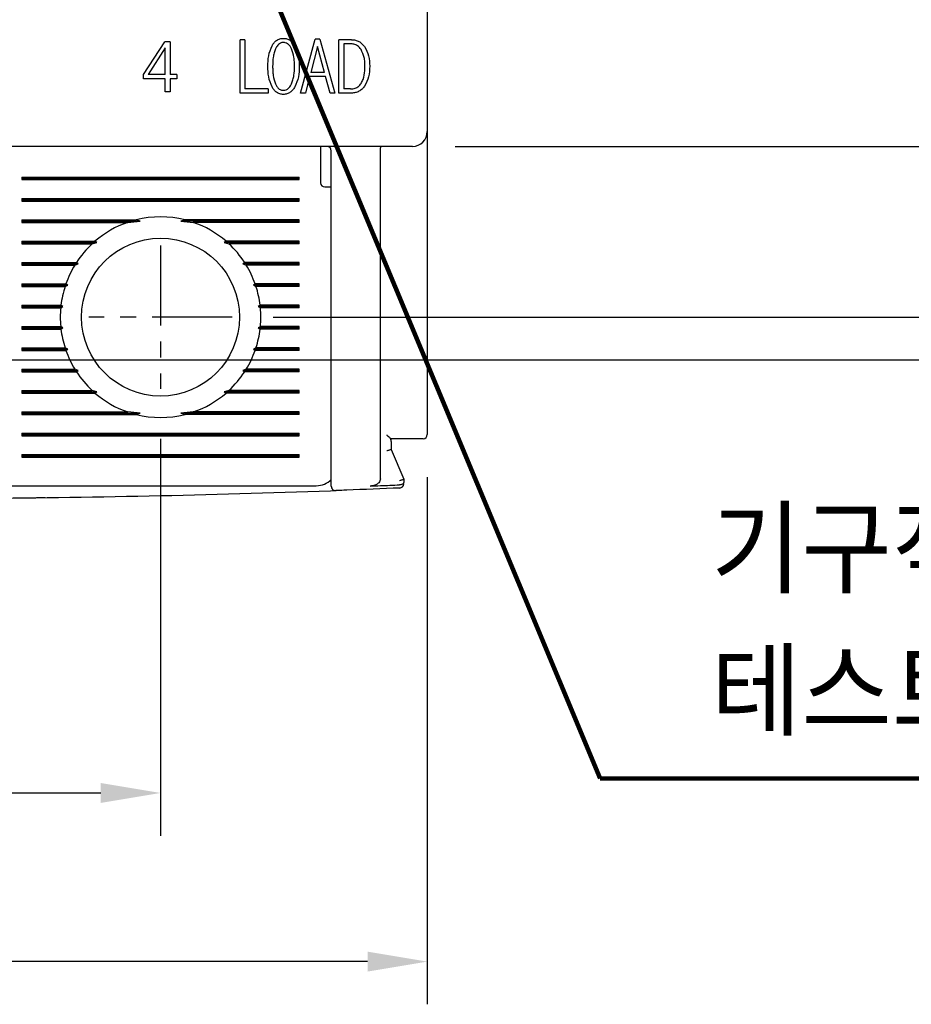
# Model space of a CAD drawing. Extents: x 2148 to 5237, y -907 to 1442.
# Tile 4 of 28: x 4526 to 4568, y 1217 to 1263. Entities that reach past the tile are written whole.
import ezdxf

# ---------------------------------------------------------------- set-up
doc = ezdxf.new("R2010")
doc.units = 0
doc.header["$LTSCALE"] = 3
doc.header["$MEASUREMENT"] = 0
doc.linetypes.add('CENTER', pattern=[2, 1.25, -0.25, 0.25, -0.25])
doc.layers.get('0').update_dxf_attribs({"linetype": 'CONTINUOUS'})
doc.layers.get('Defpoints').update_dxf_attribs({"linetype": 'CONTINUOUS'})
doc.layers.add('cen', color=1, linetype='CENTER')
doc.layers.add('di', color=3, linetype='CONTINUOUS')
doc.styles.add('KIM', font='ROMANS.shx', dxfattribs={"height": 5, "bigfont": 'GSG1.shx'})
doc.styles.get("Standard").update_dxf_attribs({"font": 'romans.shx', "height": 3, "bigfont": 'ghs.shx'})
doc.dimstyles.get("Standard").update_dxf_attribs({"dimtxt": 0.18, "dimasz": 0.18, "dimexe": 0.18, "dimexo": 0.0625, "dimgap": 0.09, "dimtad": 0, "dimtih": 1, "dimtoh": 1, "dimdec": 4, "dimzin": 0, "dimdsep": 46, "dimtxsty": 'Standard', "dimcen": 0.09, "dimadec": 0, "dimazin": 0, "dimtfac": 1, "dimtdec": 4, "dimtofl": 0, "dimtmove": 0, "dimatfit": 3, "dimfxl": 0, "dimtolj": 1, "dimtzin": 0, "dimarcsym": 0})
doc.dimstyles.new('STANDARD$0', dxfattribs={"dimtxt": 5, "dimasz": 5, "dimexe": 1, "dimexo": 2, "dimgap": 2, "dimtad": 1, "dimdec": 4, "dimzin": 12, "dimdsep": 46, "dimtxsty": 'KIM', "dimcen": -1, "dimdle": 0.1, "dimadec": 0, "dimazin": 0, "dimtfac": 1, "dimtdec": 4, "dimtmove": 0, "dimatfit": 3, "dimfxl": 0, "dimtolj": 1, "dimtzin": 0, "dimarcsym": 0})

# ---------------------------------------------------------------- blocks, each defined once
blk = doc.blocks.new('*D158')
at = {"layer": 'Defpoints', "color": 0}
for p in [(4495.599, 1243.337), (4545.599, 1243.237), (4495.599, 1218.537)]:
    blk.add_point(p, dxfattribs=at)
at = {"layer": 'di'}
for p, q in [((4495.599, 1241.337), (4495.599, 1216.537)), ((4545.599, 1241.237), (4545.599, 1216.537)), ((4542.799, 1218.537), (4498.399, 1218.537))]:
    blk.add_line(p, q, dxfattribs=at)
for points in [[(4498.399, 1219.004), (4498.399, 1218.071), (4495.599, 1218.537)], [(4542.799, 1219.004), (4542.799, 1218.071), (4545.599, 1218.537)]]:
    blk.add_solid(points, dxfattribs=at)
at = {"layer": 'di', "insert": (4520.6, 1222.037), "char_height": 3, "attachment_point": 5}
blk.add_mtext('\\A1;50', dxfattribs=at)
blk = doc.blocks.new('*D147')
at = {"layer": 'Defpoints', "color": 0}
for p in [(4508.099, 1245.037), (4533.099, 1245.037), (4533.099, 1226.439)]:
    blk.add_point(p, dxfattribs=at)
at = {"layer": 'di'}
for p, q in [((4508.099, 1243.037), (4508.099, 1224.439)), ((4533.099, 1243.037), (4533.099, 1224.439)), ((4510.899, 1226.439), (4530.299, 1226.439))]:
    blk.add_line(p, q, dxfattribs=at)
for points in [[(4510.899, 1226.906), (4510.899, 1225.973), (4508.099, 1226.439)], [(4530.299, 1226.906), (4530.299, 1225.973), (4533.099, 1226.439)]]:
    blk.add_solid(points, dxfattribs=at)
at = {"layer": 'di', "insert": (4520.734, 1229.939), "char_height": 3, "attachment_point": 5}
blk.add_mtext('\\A1;25', dxfattribs=at)
blk = doc.blocks.new('*D150')
at = {"layer": 'Defpoints', "color": 0}
for p in [(4536.376, 1328.737), (4536.376, 1248.737), (4583.31, 1248.737)]:
    blk.add_point(p, dxfattribs=at)
at = {"layer": 'di'}
for p, q in [((4538.376, 1328.737), (4585.31, 1328.737)), ((4583.31, 1325.937), (4583.31, 1251.537)), ((4538.376, 1248.737), (4585.31, 1248.737))]:
    blk.add_line(p, q, dxfattribs=at)
for points in [[(4582.844, 1325.937), (4583.777, 1325.937), (4583.31, 1328.737)], [(4582.844, 1251.537), (4583.777, 1251.537), (4583.31, 1248.737)]]:
    blk.add_solid(points, dxfattribs=at)
at = {"layer": 'di', "insert": (4579.81, 1288.737), "char_height": 3, "attachment_point": 5, "rotation": 90}
blk.add_mtext('\\A1;80', dxfattribs=at)
blk = doc.blocks.new('*D151')
at = {"layer": 'Defpoints', "color": 0}
for p in [(4544.899, 1320.737), (4544.899, 1256.737), (4573.31, 1256.737)]:
    blk.add_point(p, dxfattribs=at)
at = {"layer": 'di'}
for p, q in [((4546.899, 1320.737), (4575.31, 1320.737)), ((4573.31, 1317.937), (4573.31, 1259.537)), ((4546.899, 1256.737), (4575.31, 1256.737))]:
    blk.add_line(p, q, dxfattribs=at)
for points in [[(4572.844, 1317.937), (4573.777, 1317.937), (4573.31, 1320.737)], [(4572.844, 1259.537), (4573.777, 1259.537), (4573.31, 1256.737)]]:
    blk.add_solid(points, dxfattribs=at)
at = {"layer": 'di', "insert": (4569.81, 1288.737), "char_height": 3, "attachment_point": 5, "rotation": 90}
blk.add_mtext('\\A1;64', dxfattribs=at)
blk = doc.blocks.new('*D144')
at = {"layer": 'Defpoints', "color": 0}
for p in [(4523.954, 1330.737), (4523.876, 1246.737), (4593.31, 1246.737)]:
    blk.add_point(p, dxfattribs=at)
at = {"layer": 'di'}
for p, q in [((4525.954, 1330.737), (4595.31, 1330.737)), ((4593.31, 1327.937), (4593.31, 1249.537)), ((4525.876, 1246.737), (4595.31, 1246.737))]:
    blk.add_line(p, q, dxfattribs=at)
for points in [[(4592.844, 1327.937), (4593.777, 1327.937), (4593.31, 1330.737)], [(4592.844, 1249.537), (4593.777, 1249.537), (4593.31, 1246.737)]]:
    blk.add_solid(points, dxfattribs=at)
at = {"layer": 'di', "insert": (4589.81, 1288.737), "char_height": 3, "attachment_point": 5, "rotation": 90}
blk.add_mtext('\\A1;84', dxfattribs=at)

msp = doc.modelspace()

# ---------------------------------------------------------------- linework, layer by layer
for p, q in [((4545.599, 1320.037), (4545.599, 1257.437)), ((4532.296, 1260.102), (4533.303, 1261.641)), ((4533.546, 1261.641), (4533.303, 1261.641)), ((4533.546, 1261.641), (4533.546, 1260.102)), ((4537.048, 1261.737), (4536.824, 1261.737)), ((4536.824, 1259.237), (4536.824, 1261.737)), ((4537.048, 1261.737), (4537.048, 1259.429)), ((4539.663, 1259.237), (4540.347, 1261.769)), ((4540.455, 1261.416), (4540.14, 1260.198)), ((4540.566, 1261.769), (4540.347, 1261.769)), ((4540.776, 1260.198), (4540.455, 1261.416)), ((4540.566, 1261.769), (4541.266, 1259.237)), ((4541.46, 1259.237), (4541.46, 1261.737)), ((4542.052, 1261.737), (4541.46, 1261.737)), ((4541.998, 1261.545), (4541.684, 1261.545)), ((4541.684, 1261.545), (4541.684, 1259.429)), ((4533.321, 1261.352), (4532.52, 1260.102)), ((4533.321, 1260.102), (4533.321, 1261.352)), ((4532.296, 1259.91), (4532.296, 1260.102)), ((4533.321, 1260.102), (4532.52, 1260.102)), ((4533.867, 1260.102), (4533.546, 1260.102)), ((4533.867, 1260.102), (4533.867, 1259.91)), ((4540.776, 1260.198), (4540.14, 1260.198)), ((4533.321, 1259.91), (4532.296, 1259.91)), ((4533.321, 1259.301), (4533.321, 1259.91)), ((4533.867, 1259.91), (4533.546, 1259.91)), ((4533.546, 1259.91), (4533.546, 1259.301)), ((4540.083, 1260.006), (4539.888, 1259.237)), ((4540.83, 1260.006), (4540.083, 1260.006)), ((4541.042, 1259.237), (4540.83, 1260.006)), ((4533.546, 1259.301), (4533.321, 1259.301)), ((4538.14, 1259.237), (4536.824, 1259.237)), ((4538.14, 1259.429), (4537.048, 1259.429)), ((4538.14, 1259.429), (4538.14, 1259.237)), ((4539.888, 1259.237), (4539.663, 1259.237)), ((4541.266, 1259.237), (4541.042, 1259.237)), ((4542.052, 1259.237), (4541.46, 1259.237)), ((4541.998, 1259.429), (4541.684, 1259.429)), ((4545.599, 1257.437), (4545.599, 1256.609)), ((4544.899, 1256.737), (4496.299, 1256.737)), ((4540.599, 1256.737), (4540.599, 1256.337)), ((4540.599, 1256.337), (4540.599, 1255.037)), ((4541.099, 1241.695), (4541.099, 1256.537)), ((4543.399, 1256.553), (4543.399, 1256.551)), ((4543.399, 1241.157), (4543.399, 1256.551)), ((4545.599, 1256.609), (4545.599, 1243.237)), ((4526.599, 1255.295), (4539.599, 1255.295)), ((4526.599, 1255.295), (4526.599, 1255.179)), ((4526.599, 1255.237), (4539.599, 1255.237)), ((4526.599, 1255.179), (4539.599, 1255.179)), ((4539.599, 1255.179), (4539.599, 1255.295)), ((4540.799, 1254.837), (4541.099, 1254.837)), ((4526.599, 1254.295), (4539.599, 1254.295)), ((4526.599, 1254.295), (4526.599, 1254.179)), ((4526.599, 1254.237), (4539.599, 1254.237)), ((4526.599, 1254.179), (4539.599, 1254.179)), ((4539.599, 1254.179), (4539.599, 1254.295)), ((4526.599, 1253.295), (4531.952, 1253.295)), ((4526.599, 1253.295), (4526.599, 1253.179)), ((4526.599, 1253.237), (4532.145, 1253.237)), ((4526.599, 1253.179), (4531.564, 1253.179)), ((4531.564, 1253.179), (4532.145, 1253.237)), ((4532.145, 1253.237), (4531.952, 1253.295)), ((4534.247, 1253.295), (4534.053, 1253.237)), ((4534.053, 1253.237), (4534.634, 1253.179)), ((4539.599, 1253.237), (4534.053, 1253.237)), ((4539.599, 1253.295), (4534.247, 1253.295)), ((4539.599, 1253.179), (4534.634, 1253.179)), ((4539.599, 1253.179), (4539.599, 1253.295)), ((4526.599, 1252.295), (4530.028, 1252.295)), ((4526.599, 1252.295), (4526.599, 1252.179)), ((4526.599, 1252.237), (4530.114, 1252.237)), ((4526.599, 1252.179), (4529.899, 1252.179)), ((4529.899, 1252.179), (4530.114, 1252.237)), ((4530.114, 1252.237), (4530.028, 1252.295)), ((4536.171, 1252.295), (4536.084, 1252.237)), ((4536.084, 1252.237), (4536.3, 1252.179)), ((4539.599, 1252.237), (4536.084, 1252.237)), ((4539.599, 1252.295), (4536.171, 1252.295)), ((4539.599, 1252.179), (4536.3, 1252.179)), ((4539.599, 1252.179), (4539.599, 1252.295)), ((4526.599, 1251.295), (4529.156, 1251.295)), ((4526.599, 1251.295), (4526.599, 1251.179)), ((4529.238, 1251.237), (4529.156, 1251.295)), ((4537.042, 1251.295), (4536.961, 1251.237)), ((4539.599, 1251.295), (4537.042, 1251.295)), ((4539.599, 1251.179), (4539.599, 1251.295)), ((4526.599, 1251.237), (4529.238, 1251.237)), ((4526.599, 1251.179), (4529.084, 1251.179)), ((4529.084, 1251.179), (4529.238, 1251.237)), ((4536.961, 1251.237), (4537.115, 1251.179)), ((4539.599, 1251.237), (4536.961, 1251.237)), ((4539.599, 1251.179), (4537.115, 1251.179)), ((4526.599, 1250.295), (4528.665, 1250.295)), ((4526.599, 1250.295), (4526.599, 1250.179)), ((4526.599, 1250.237), (4528.751, 1250.237)), ((4526.599, 1250.179), (4528.626, 1250.179)), ((4528.626, 1250.179), (4528.751, 1250.237)), ((4528.751, 1250.237), (4528.665, 1250.295)), ((4537.534, 1250.295), (4537.448, 1250.237)), ((4537.448, 1250.237), (4537.573, 1250.179)), ((4539.599, 1250.237), (4537.448, 1250.237)), ((4539.599, 1250.295), (4537.534, 1250.295)), ((4539.599, 1250.179), (4537.573, 1250.179)), ((4539.599, 1250.179), (4539.599, 1250.295)), ((4526.599, 1249.295), (4528.433, 1249.295)), ((4526.599, 1249.295), (4526.599, 1249.179)), ((4526.599, 1249.237), (4528.527, 1249.237)), ((4526.599, 1249.179), (4528.42, 1249.179)), ((4528.42, 1249.179), (4528.527, 1249.237)), ((4528.527, 1249.237), (4528.433, 1249.295)), ((4537.766, 1249.295), (4537.672, 1249.237)), ((4537.672, 1249.237), (4537.779, 1249.179)), ((4539.599, 1249.237), (4537.672, 1249.237)), ((4539.599, 1249.295), (4537.766, 1249.295)), ((4539.599, 1249.179), (4537.779, 1249.179)), ((4539.599, 1249.179), (4539.599, 1249.295)), ((4526.599, 1248.295), (4528.42, 1248.295)), ((4526.599, 1248.295), (4526.599, 1248.179)), ((4526.599, 1248.237), (4528.527, 1248.237)), ((4526.599, 1248.179), (4528.433, 1248.179)), ((4528.527, 1248.237), (4528.42, 1248.295)), ((4528.433, 1248.179), (4528.527, 1248.237)), ((4537.779, 1248.295), (4537.672, 1248.237)), ((4537.672, 1248.237), (4537.766, 1248.179)), ((4539.599, 1248.237), (4537.672, 1248.237)), ((4539.599, 1248.179), (4537.766, 1248.179)), ((4539.599, 1248.295), (4537.779, 1248.295)), ((4539.599, 1248.179), (4539.599, 1248.295)), ((4526.599, 1247.295), (4528.626, 1247.295)), ((4526.599, 1247.295), (4526.599, 1247.179)), ((4526.599, 1247.237), (4528.751, 1247.237)), ((4526.599, 1247.179), (4528.665, 1247.179)), ((4528.751, 1247.237), (4528.626, 1247.295)), ((4528.665, 1247.179), (4528.751, 1247.237)), ((4537.573, 1247.295), (4537.448, 1247.237)), ((4537.448, 1247.237), (4537.534, 1247.179)), ((4539.599, 1247.237), (4537.448, 1247.237)), ((4539.599, 1247.179), (4537.534, 1247.179)), ((4539.599, 1247.295), (4537.573, 1247.295)), ((4539.599, 1247.179), (4539.599, 1247.295)), ((4526.599, 1246.295), (4529.084, 1246.295)), ((4526.599, 1246.295), (4526.599, 1246.179)), ((4526.599, 1246.237), (4529.238, 1246.237)), ((4529.238, 1246.237), (4529.084, 1246.295)), ((4529.156, 1246.179), (4529.238, 1246.237)), ((4537.115, 1246.295), (4536.961, 1246.237)), ((4536.961, 1246.237), (4537.042, 1246.179)), ((4539.599, 1246.237), (4536.961, 1246.237)), ((4539.599, 1246.295), (4537.115, 1246.295)), ((4539.599, 1246.179), (4539.599, 1246.295)), ((4526.599, 1246.179), (4529.156, 1246.179)), ((4539.599, 1246.179), (4537.042, 1246.179)), ((4526.599, 1245.295), (4529.899, 1245.295)), ((4526.599, 1245.295), (4526.599, 1245.179)), ((4530.114, 1245.237), (4529.899, 1245.295)), ((4536.3, 1245.295), (4536.084, 1245.237)), ((4539.599, 1245.295), (4536.3, 1245.295)), ((4539.599, 1245.179), (4539.599, 1245.295)), ((4526.599, 1245.237), (4530.114, 1245.237)), ((4526.599, 1245.179), (4530.028, 1245.179)), ((4530.028, 1245.179), (4530.114, 1245.237)), ((4536.084, 1245.237), (4536.171, 1245.179)), ((4539.599, 1245.237), (4536.084, 1245.237)), ((4539.599, 1245.179), (4536.171, 1245.179)), ((4526.599, 1244.295), (4531.564, 1244.295)), ((4526.599, 1244.295), (4526.599, 1244.179)), ((4526.599, 1244.237), (4532.145, 1244.237)), ((4526.599, 1244.179), (4531.952, 1244.179)), ((4532.145, 1244.237), (4531.564, 1244.295)), ((4531.952, 1244.179), (4532.145, 1244.237)), ((4534.634, 1244.295), (4534.053, 1244.237)), ((4534.053, 1244.237), (4534.247, 1244.179)), ((4539.599, 1244.237), (4534.053, 1244.237)), ((4539.599, 1244.179), (4534.247, 1244.179)), ((4539.599, 1244.295), (4534.634, 1244.295)), ((4539.599, 1244.179), (4539.599, 1244.295)), ((4526.599, 1243.295), (4539.599, 1243.295)), ((4526.599, 1243.295), (4526.599, 1243.179)), ((4526.599, 1243.237), (4539.599, 1243.237)), ((4526.599, 1243.179), (4539.599, 1243.179)), ((4539.599, 1243.179), (4539.599, 1243.295)), ((4544.899, 1243.037), (4543.898, 1243.037)), ((4543.899, 1242.904), (4543.898, 1243.037)), ((4543.899, 1242.904), (4543.899, 1243.037)), ((4543.899, 1242.904), (4543.899, 1242.536)), ((4543.899, 1242.536), (4543.899, 1242.537)), ((4543.899, 1242.537), (4544.499, 1241.137)), ((4526.599, 1242.295), (4539.599, 1242.295)), ((4526.599, 1242.295), (4526.599, 1242.179)), ((4526.599, 1242.237), (4539.599, 1242.237)), ((4526.599, 1242.179), (4539.599, 1242.179)), ((4539.599, 1242.179), (4539.599, 1242.295)), ((4544.499, 1241.137), (4544.499, 1241.136)), ((4544.499, 1241.136), (4544.499, 1241.01)), ((4525.799, 1240.837), (4540.399, 1240.837)), ((4544.306, 1240.878), (4544.299, 1240.878))]:
    msp.add_line(p, q)
msp.add_circle((4533.099, 1248.737), 3.7)
for centre, radius, start, end in [((4544.899, 1257.437), 0.7, 270, 0), ((4540.899, 1256.537), 0.2, 0, 90), ((4540.799, 1255.037), 0.2, 180, 270), ((4533.099, 1248.737), 4.7, 109.0625, 130.8026), ((4533.099, 1248.737), 4.7, 75.8668, 104.1332), ((4533.099, 1248.737), 4.7, 49.1974, 70.9375), ((4533.099, 1248.737), 4.7, 132.9123, 147.0301), ((4533.099, 1248.737), 4.7, 32.9699, 47.0877), ((4533.099, 1248.737), 4.7, 148.6925, 160.6442), ((4533.099, 1248.737), 4.7, 19.3558, 31.3075), ((4533.099, 1248.737), 4.7, 162.1296, 173.1848), ((4533.099, 1248.737), 4.7, 6.8152, 17.8704), ((4533.099, 1248.737), 4.7, 174.6005, 185.3995), ((4533.099, 1248.737), 4.7, 354.6005, 5.3995), ((4533.099, 1248.737), 4.7, 186.8152, 197.8704), ((4533.099, 1248.737), 4.7, 342.1296, 353.1848), ((4533.099, 1248.737), 4.7, 199.3558, 211.3075), ((4533.099, 1248.737), 4.7, 328.6925, 340.6442), ((4533.099, 1248.737), 4.7, 212.9699, 227.0877), ((4533.099, 1248.737), 4.7, 312.9123, 327.0301), ((4533.099, 1248.737), 4.7, 229.1974, 250.9375), ((4533.099, 1248.737), 4.7, 289.0625, 310.8026), ((4533.099, 1248.737), 4.7, 255.8668, 284.1332), ((4545.399, 1243.237), 0.2, 270, 0), ((4540.399, 1241.837), 1, 270, 314.6343), ((4541.299, 1240.812), 0.2, 180, 272.0766), ((4544.299, 1240.929), 0.2, 272.3777, 0), ((4520.599, 1811.697), 571.46, 270.40105, 272.10598)]:
    msp.add_arc(centre, radius, start, end)
for points, knots in [([(4538.128, 1260.488), (4538.131, 1260.656), (4538.138, 1260.989), (4538.262, 1261.298), (4538.323, 1261.452)], [0, 0, 0, 0, 0.502084, 1, 1, 1, 1]), ([(4538.323, 1261.452), (4538.353, 1261.5), (4538.412, 1261.595), (4538.536, 1261.71), (4538.688, 1261.788), (4538.8, 1261.797), (4538.856, 1261.801)], [0, 0, 0, 0, 0.2504687, 0.4996068, 0.7489103, 1, 1, 1, 1]), ([(4538.856, 1261.609), (4538.81, 1261.603), (4538.722, 1261.593), (4538.6, 1261.501), (4538.532, 1261.401), (4538.498, 1261.331), (4538.491, 1261.315)], [0, 0, 0, 0, 0.275455, 0.527007, 0.894457, 1, 1, 1, 1]), ([(4538.856, 1261.801), (4538.913, 1261.797), (4539.026, 1261.788), (4539.179, 1261.71), (4539.304, 1261.595), (4539.365, 1261.5), (4539.396, 1261.452)], [0, 0, 0, 0, 0.250227, 0.499897, 0.749407, 1, 1, 1, 1]), ([(4539.232, 1261.315), (4539.212, 1261.353), (4539.164, 1261.443), (4539.068, 1261.546), (4538.953, 1261.602), (4538.886, 1261.606), (4538.856, 1261.609)], [0, 0, 0, 0, 0.257599, 0.602919, 0.821778, 1, 1, 1, 1]), ([(4539.396, 1261.452), (4539.461, 1261.298), (4539.591, 1260.99), (4539.598, 1260.656), (4539.602, 1260.488)], [0, 0, 0, 0, 0.499561, 1, 1, 1, 1]), ([(4542.495, 1261.28), (4542.443, 1261.344), (4542.352, 1261.456), (4542.165, 1261.534), (4542.052, 1261.541), (4541.998, 1261.545)], [0, 0, 0, 0, 0.419523, 0.726037, 1, 1, 1, 1]), ([(4542.052, 1261.737), (4542.111, 1261.733), (4542.23, 1261.725), (4542.398, 1261.66), (4542.545, 1261.557), (4542.62, 1261.464), (4542.658, 1261.418)], [0, 0, 0, 0, 0.250217, 0.499042, 0.748694, 1, 1, 1, 1]), ([(4542.658, 1261.418), (4542.734, 1261.273), (4542.887, 1260.984), (4542.897, 1260.656), (4542.902, 1260.492)], [0, 0, 0, 0, 0.498915, 1, 1, 1, 1]), ([(4538.491, 1261.315), (4538.465, 1261.249), (4538.414, 1261.117), (4538.362, 1260.839), (4538.356, 1260.628), (4538.352, 1260.488)], [0, 0, 0, 0, 0.251849, 0.503623, 1, 1, 1, 1]), ([(4539.378, 1260.488), (4539.376, 1260.56), (4539.374, 1260.703), (4539.348, 1260.984), (4539.278, 1261.184), (4539.232, 1261.315)], [0, 0, 0, 0, 0.253747, 0.507704, 1, 1, 1, 1]), ([(4542.678, 1260.485), (4542.676, 1260.556), (4542.672, 1260.697), (4542.641, 1260.971), (4542.553, 1261.158), (4542.495, 1261.28)], [0, 0, 0, 0, 0.2566177, 0.5135218, 1, 1, 1, 1]), ([(4538.323, 1259.528), (4538.262, 1259.682), (4538.138, 1259.99), (4538.131, 1260.322), (4538.128, 1260.488)], [0, 0, 0, 0, 0.49962, 1, 1, 1, 1]), ([(4538.352, 1260.488), (4538.353, 1260.417), (4538.356, 1260.275), (4538.379, 1259.995), (4538.444, 1259.794), (4538.487, 1259.662)], [0, 0, 0, 0, 0.253194, 0.506489, 1, 1, 1, 1]), ([(4539.232, 1259.662), (4539.258, 1259.728), (4539.312, 1259.86), (4539.366, 1260.138), (4539.373, 1260.349), (4539.378, 1260.488)], [0, 0, 0, 0, 0.2519645, 0.503858, 1, 1, 1, 1]), ([(4539.602, 1260.488), (4539.598, 1260.321), (4539.591, 1259.988), (4539.461, 1259.681), (4539.396, 1259.528)], [0, 0, 0, 0, 0.50225, 1, 1, 1, 1]), ([(4542.495, 1259.684), (4542.529, 1259.747), (4542.629, 1259.932), (4542.672, 1260.213), (4542.676, 1260.418), (4542.678, 1260.485)], [0, 0, 0, 0, 0.2580032, 0.7559467, 1, 1, 1, 1]), ([(4542.902, 1260.492), (4542.897, 1260.325), (4542.889, 1259.994), (4542.734, 1259.701), (4542.658, 1259.556)], [0, 0, 0, 0, 0.503418, 1, 1, 1, 1]), ([(4538.487, 1259.662), (4538.507, 1259.624), (4538.552, 1259.535), (4538.643, 1259.431), (4538.756, 1259.373), (4538.824, 1259.368), (4538.856, 1259.365)], [0, 0, 0, 0, 0.259246, 0.592427, 0.809802, 1, 1, 1, 1]), ([(4538.856, 1259.365), (4538.901, 1259.37), (4538.99, 1259.38), (4539.114, 1259.471), (4539.187, 1259.573), (4539.223, 1259.645), (4539.232, 1259.662)], [0, 0, 0, 0, 0.265392, 0.520257, 0.886599, 1, 1, 1, 1]), ([(4541.998, 1259.429), (4542.075, 1259.435), (4542.209, 1259.446), (4542.384, 1259.543), (4542.458, 1259.636), (4542.495, 1259.684)], [0, 0, 0, 0, 0.390192, 0.690048, 1, 1, 1, 1]), ([(4538.856, 1259.173), (4538.8, 1259.177), (4538.687, 1259.186), (4538.535, 1259.267), (4538.413, 1259.385), (4538.353, 1259.48), (4538.323, 1259.528)], [0, 0, 0, 0, 0.249809, 0.499524, 0.749146, 1, 1, 1, 1]), ([(4539.396, 1259.528), (4539.366, 1259.48), (4539.305, 1259.385), (4539.181, 1259.266), (4539.027, 1259.186), (4538.913, 1259.177), (4538.856, 1259.173)], [0, 0, 0, 0, 0.249968, 0.498633, 0.749365, 1, 1, 1, 1]), ([(4542.658, 1259.556), (4542.62, 1259.509), (4542.546, 1259.416), (4542.399, 1259.313), (4542.231, 1259.247), (4542.112, 1259.24), (4542.052, 1259.237)], [0, 0, 0, 0, 0.250808, 0.500239, 0.749474, 1, 1, 1, 1]), ([(4543.399, 1256.553), (4543.4, 1256.575), (4543.403, 1256.618), (4543.413, 1256.674), (4543.427, 1256.716), (4543.441, 1256.734), (4543.45, 1256.737), (4543.453, 1256.737), (4543.453, 1256.737)], [0, 0, 0, 0, 0.217458, 0.434773, 0.655996, 0.884662, 0.986783, 1, 1, 1, 1]), ([(4543.898, 1243.037), (4543.894, 1243.038), (4543.887, 1243.042), (4543.855, 1243.067), (4543.802, 1243.115), (4543.746, 1243.168), (4543.709, 1243.205), (4543.7, 1243.213), (4543.699, 1243.214)], [0, 0, 0, 0, 0.160598, 0.3201, 0.56305, 0.893671, 0.992099, 1, 1, 1, 1]), ([(4545.399, 1243.037), (4545.397, 1243.037), (4545.39, 1243.037), (4545.329, 1243.037), (4545.216, 1243.037), (4545.067, 1243.037), (4544.955, 1243.037), (4544.899, 1243.037)], [0, 0, 0, 0, 0.145708, 0.360579, 0.574128, 0.787053, 1, 1, 1, 1]), ([(4543.899, 1242.536), (4543.897, 1242.533), (4543.893, 1242.527), (4543.86, 1242.514), (4543.81, 1242.498), (4543.755, 1242.485), (4543.717, 1242.476), (4543.701, 1242.473), (4543.699, 1242.473)], [0, 0, 0, 0, 0.209278, 0.418501, 0.629586, 0.844729, 0.985698, 1, 1, 1, 1]), ([(4541.099, 1240.812), (4541.099, 1240.813), (4541.099, 1240.818), (4541.099, 1240.891), (4541.099, 1241.086), (4541.099, 1241.364), (4541.099, 1241.585), (4541.099, 1241.695)], [0, 0, 0, 0, 0.071023, 0.303121, 0.535367, 0.767684, 1, 1, 1, 1]), ([(4543.399, 1241.157), (4543.395, 1241.124), (4543.388, 1241.058), (4543.323, 1240.967), (4543.21, 1240.882), (4543.066, 1240.834), (4542.961, 1240.826), (4542.921, 1240.822)], [0, 0, 0, 0, 0.153925, 0.307265, 0.508926, 0.810685, 1, 1, 1, 1]), ([(4544.499, 1241.136), (4544.497, 1241.133), (4544.493, 1241.127), (4544.46, 1241.113), (4544.41, 1241.098), (4544.355, 1241.084), (4544.317, 1241.076), (4544.301, 1241.072), (4544.299, 1241.072)], [0, 0, 0, 0, 0.209292, 0.418512, 0.629601, 0.844739, 0.98569, 1, 1, 1, 1]), ([(4544.308, 1240.729), (4543.479, 1240.695), (4542.479, 1240.655), (4541.478, 1240.618), (4541.307, 1240.612)], [0, 0, 0, 0, 0.828561, 1, 1, 1, 1]), ([(4542.921, 1240.822), (4543.08, 1240.829), (4543.54, 1240.847), (4543.999, 1240.866), (4544.299, 1240.878)], [0, 0, 0, 0, 0.347022, 1, 1, 1, 1]), ([(4544.499, 1241.01), (4544.499, 1241.009), (4544.499, 1240.995), (4544.493, 1240.968), (4544.466, 1240.931), (4544.423, 1240.903), (4544.368, 1240.883), (4544.327, 1240.88), (4544.306, 1240.878)], [0, 0, 0, 0, 0.009257, 0.207406, 0.425721, 0.622836, 0.81125, 1, 1, 1, 1]), ([(4526.999, 1240.275), (4527.078, 1240.276), (4527.235, 1240.277), (4527.445, 1240.28), (4527.604, 1240.282), (4527.687, 1240.283), (4527.696, 1240.283), (4527.699, 1240.283)], [0, 0, 0, 0, 0.214714, 0.429428, 0.644136, 0.858829, 1, 1, 1, 1])]:
    msp.add_open_spline(points, degree=3, knots=knots)
at = {"layer": 'cen'}
for p, q in [((4533.099, 1252.092), (4533.099, 1245.382)), ((4536.454, 1248.737), (4529.745, 1248.737))]:
    msp.add_line(p, q, dxfattribs=at)

# ---------------------------------------------------------------- texts
at = {"layer": 'di', "insert": (4558.899, 1229.116), "char_height": 4, "attachment_point": 7}
msp.add_mtext('기구적 트립 \\P테스트 버튼', dxfattribs=at)

# ---------------------------------------------------------------- dimensions: what is measured, and where the dimension line sits
at = {"layer": 'di'}
for base, p1, p2, picture, middle in [((4593.31, 1246.737), (4523.954, 1330.737), (4523.876, 1246.737), '*D144', (4593.31, 1288.737)), ((4583.31, 1248.737), (4536.376, 1328.737), (4536.376, 1248.737), '*D150', (4583.31, 1288.737)), ((4573.31, 1256.737), (4544.899, 1320.737), (4544.899, 1256.737), '*D151', (4573.31, 1288.737))]:
    dim = msp.add_linear_dim(base=base, p1=p1, p2=p2, angle=270, dimstyle='STANDARD$0', override={"dimtxt": 3, "dimasz": 2.8, "dimexe": 2, "dimdec": 2, "dimzin": 8, "dimtxsty": 'Standard', "dimcen": 0, "dimclrd": 256, "dimclre": 256, "dimclrt": 256, "dimadec": 2, "dimazin": 2, "dimtfac": 0.6, "dimtdec": 2, "dimtmove": 0, "dimtzin": 8, "dimlwd": 65535, "dimlwe": 65535, "dimarcsym": 1}, dxfattribs=at)
    dim.commit()
    dim.dimension.update_dxf_attribs({"geometry": picture, "text_midpoint": middle, "dimtype": 160})
for base, p1, p2, picture, middle in [((4533.099, 1226.439), (4508.099, 1245.037), (4533.099, 1245.037), '*D147', (4520.734, 1226.439)), ((4495.599, 1218.537), (4545.599, 1243.237), (4495.599, 1243.337), '*D158', (4520.6, 1218.537))]:
    dim = msp.add_linear_dim(base=base, p1=p1, p2=p2, dimstyle='STANDARD$0', override={"dimtxt": 3, "dimasz": 2.8, "dimexe": 2, "dimdec": 2, "dimzin": 8, "dimtxsty": 'Standard', "dimcen": 0, "dimclrd": 256, "dimclre": 256, "dimclrt": 256, "dimadec": 2, "dimazin": 2, "dimtfac": 0.6, "dimtdec": 2, "dimtzin": 8, "dimlwd": 65535, "dimlwe": 65535, "dimarcsym": 1}, dxfattribs=at)
    dim.commit()
    dim.dimension.update_dxf_attribs({"geometry": picture, "text_midpoint": middle, "dimtype": 160})

# ---------------------------------------------------------------- leaders
at = {"layer": 'di', "annotation_type": 0, "has_hookline": 1, "hookline_direction": 0, "text_width": 29.778}
msp.add_leader([(4533.099, 1276.537), (4553.699, 1227.116), (4556.899, 1227.116)], dimstyle='Standard', override={"dimtxt": 4, "dimasz": 3.2, "dimexe": 2, "dimexo": 2, "dimgap": 2, "dimtad": 1, "dimtih": 0, "dimtoh": 0, "dimdec": 2, "dimzin": 8, "dimcen": 0, "dimclrd": 256, "dimclre": 256, "dimclrt": 256, "dimadec": 2, "dimazin": 2, "dimtfac": 0.6, "dimtdec": 2, "dimtofl": 1, "dimtzin": 8, "dimlwd": 65535, "dimlwe": 65535, "dimarcsym": 1}, dxfattribs=at)

doc.saveas('drawing.dxf')
